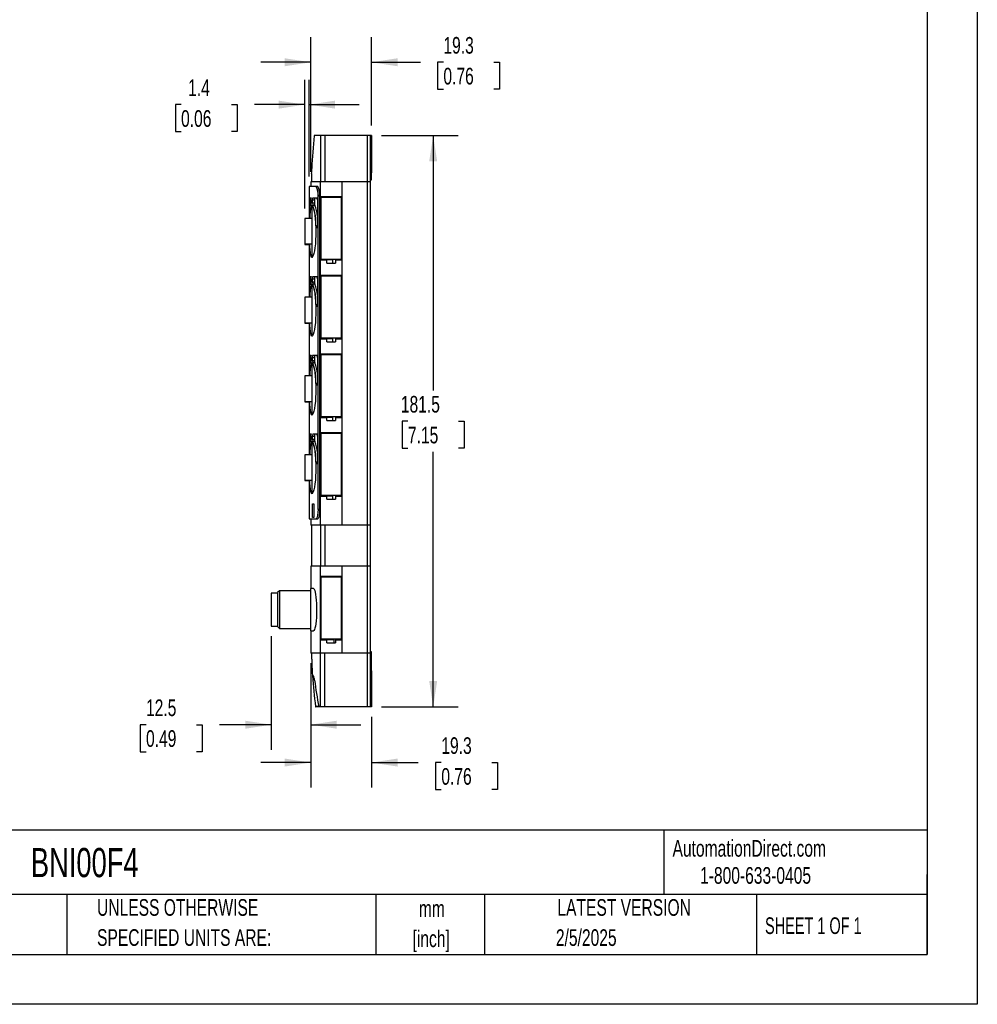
# Model space of a CAD drawing. Header units: millimetres. Extents: x 0 to 699, y 0 to 540.
# Tile 5 of 9: x 394 to 699, y 0 to 313. Entities that reach past the tile are written whole.
import ezdxf

# ---------------------------------------------------------------- set-up
doc = ezdxf.new("R2010")
doc.units = ezdxf.units.MM
doc.header["$LTSCALE"] = 2.5
doc.linetypes.add('CENTERX2', pattern=[20.32, 12.7, -2.54, 2.54, -2.54])
doc.layers.add('DIMENSIONS', color=140, linetype='Continuous', lineweight=25)
doc.layers.add('TEXT', color=140, linetype='Continuous', lineweight=25)
doc.styles.add('SLDTEXTSTYLE0', font='TXT', dxfattribs={"width": 0.7})
doc.styles.add('SLDTEXTSTYLE1', font='TXT', dxfattribs={"width": 0.65})
doc.dimstyles.new('SLDDIMSTYLE3', dxfattribs={"dimtxt": 5.39502, "dimasz": 8.255, "dimexe": 0, "dimexo": 0.0625, "dimgap": 1.348755, "dimtad": 0, "dimtih": 1, "dimtoh": 1, "dimrnd": 1e-09, "dimzin": 12, "dimdsep": 46, "dimtxsty": 'SLDTEXTSTYLE0', "dimsah": 1, "dimcen": 0.09, "dimadec": 0, "dimazin": 3, "dimtfac": 1, "dimtmove": 0, "dimatfit": 0, "dimfxl": 0, "dimfrac": 2, "dimtolj": 1, "dimtzin": 12, "dimarcsym": 0})
doc.dimstyles.new('SLDDIMSTYLE4', dxfattribs={"dimtxt": 5.39502, "dimasz": 8.255, "dimexe": 0, "dimexo": 0.0625, "dimgap": 1.348755, "dimtad": 0, "dimtih": 1, "dimtoh": 1, "dimrnd": 1e-09, "dimzin": 12, "dimdsep": 46, "dimtxsty": 'SLDTEXTSTYLE0', "dimsah": 1, "dimcen": 0.09, "dimadec": 0, "dimazin": 3, "dimtfac": 1, "dimtofl": 0, "dimtmove": 0, "dimatfit": 3, "dimfxl": 0, "dimfrac": 2, "dimtolj": 1, "dimtzin": 12, "dimarcsym": 0})

# ---------------------------------------------------------------- blocks, each defined once
blk = doc.blocks.new('SW_NOTE_0_1')
at = {"layer": 'TEXT', "color": 0, "linetype": 'CENTERX2', "lineweight": 18, "char_height": 5.292, "attachment_point": 2, "style": 'SLDTEXTSTYLE0'}
for s, insert in [('mm', (7.11, 6.82)), ('[inch]', (6.9, -2.73))]:
    blk.add_mtext(s, dxfattribs=dict(at, insert=insert))
blk = doc.blocks.new('SW_NOTE_0_2')
at = {"layer": 'TEXT', "color": 0, "linetype": 'CENTERX2', "lineweight": 18, "char_height": 5.2917, "attachment_point": 1, "style": 'SLDTEXTSTYLE0'}
for s, insert in [('UNLESS OTHERWISE', (0, 6.82)), ('SPECIFIED UNITS ARE:', (0, -2.73))]:
    blk.add_mtext(s, dxfattribs=dict(at, insert=insert))
blk = doc.blocks.new('_D_19')
at = {"layer": 'DIMENSIONS'}
for p, q in [((509.34, 275.96), (533.69, 275.96)), ((525.75, 275.96), (525.75, 195)), ((517.73, 185.21), (515.92, 185.21)), ((515.92, 185.21), (515.92, 176.64)), ((533.76, 185.21), (535.58, 185.21)), ((535.58, 185.21), (535.58, 176.64)), ((515.92, 176.64), (517.73, 176.64)), ((525.75, 94.46), (525.75, 175.43)), ((535.58, 176.64), (533.76, 176.64)), ((509.34, 94.46), (533.69, 94.46))]:
    blk.add_line(p, q, dxfattribs=at)
for points in [[(525.75, 275.96), (524.48, 267.71), (527.02, 267.71)], [(525.75, 94.46), (527.02, 102.72), (524.48, 102.72)]]:
    blk.add_solid(points, dxfattribs=at)
at = {"layer": 'DIMENSIONS', "char_height": 5.292, "attachment_point": 1, "style": 'SLDTEXTSTYLE0'}
for s, insert in [('181.5', (515.49, 193.24)), ('7.15', (517.73, 183.46))]:
    blk.add_mtext(s, dxfattribs=dict(at, insert=insert))
blk = doc.blocks.new('_D_20')
at = {"layer": 'DIMENSIONS'}
for p, q in [((486.86, 108.39), (486.86, 68.85)), ((506.16, 91.29), (506.16, 68.85)), ((486.86, 76.79), (470.99, 76.79)), ((506.16, 76.79), (521.02, 76.79)), ((528.33, 76.79), (526.51, 76.79)), ((526.51, 76.79), (526.51, 68.22)), ((544.36, 76.79), (546.17, 76.79)), ((546.17, 76.79), (546.17, 68.22)), ((526.51, 68.22), (528.33, 68.22)), ((546.17, 68.22), (544.36, 68.22))]:
    blk.add_line(p, q, dxfattribs=at)
for points in [[(486.86, 76.79), (478.61, 78.06), (478.61, 75.52)], [(506.16, 76.79), (514.42, 75.52), (514.42, 78.06)]]:
    blk.add_solid(points, dxfattribs=at)
at = {"layer": 'DIMENSIONS', "char_height": 5.292, "attachment_point": 1, "style": 'SLDTEXTSTYLE0'}
for s, insert in [('19.3', (528.33, 84.82)), ('0.76', (528.33, 75.04))]:
    blk.add_mtext(s, dxfattribs=dict(at, insert=insert))
blk = doc.blocks.new('_D_21')
at = {"layer": 'DIMENSIONS'}
for p, q in [((474.36, 116.94), (474.36, 80.88)), ((486.86, 108.39), (486.86, 80.88)), ((434.57, 88.81), (432.76, 88.81)), ((432.76, 88.81), (432.76, 80.24)), ((450.6, 88.81), (452.42, 88.81)), ((452.42, 88.81), (452.42, 80.24)), ((474.36, 88.81), (457.92, 88.81)), ((486.86, 88.81), (502.74, 88.81)), ((432.76, 80.24), (434.57, 80.24)), ((452.42, 80.24), (450.6, 80.24))]:
    blk.add_line(p, q, dxfattribs=at)
for points in [[(474.36, 88.81), (466.11, 90.08), (466.11, 87.54)], [(486.86, 88.81), (495.12, 87.54), (495.12, 90.08)]]:
    blk.add_solid(points, dxfattribs=at)
at = {"layer": 'DIMENSIONS', "char_height": 5.292, "attachment_point": 1, "style": 'SLDTEXTSTYLE0'}
for s, insert in [('12.5', (434.57, 96.84)), ('0.49', (434.57, 87.06))]:
    blk.add_mtext(s, dxfattribs=dict(at, insert=insert))
blk = doc.blocks.new('_D_22')
at = {"layer": 'DIMENSIONS'}
for p, q in [((486.86, 264.44), (486.86, 307.15)), ((506.16, 279.14), (506.16, 307.15)), ((486.86, 299.21), (470.99, 299.21)), ((506.16, 299.21), (521.67, 299.21)), ((528.99, 299.21), (527.17, 299.21)), ((527.17, 299.21), (527.17, 290.64)), ((545.02, 299.21), (546.83, 299.21)), ((546.83, 299.21), (546.83, 290.64)), ((527.17, 290.64), (528.99, 290.64)), ((546.83, 290.64), (545.02, 290.64))]:
    blk.add_line(p, q, dxfattribs=at)
for points in [[(486.86, 299.21), (478.61, 300.48), (478.61, 297.94)], [(506.16, 299.21), (514.42, 297.94), (514.42, 300.48)]]:
    blk.add_solid(points, dxfattribs=at)
at = {"layer": 'DIMENSIONS', "char_height": 5.292, "attachment_point": 1, "style": 'SLDTEXTSTYLE0'}
for s, insert in [('19.3', (528.99, 307.24)), ('0.76', (528.99, 297.46))]:
    blk.add_mtext(s, dxfattribs=dict(at, insert=insert))
blk = doc.blocks.new('_D_23')
at = {"layer": 'DIMENSIONS'}
for p, q in [((484.96, 252.74), (484.96, 293.68)), ((486.36, 262.89), (486.36, 293.68)), ((445.7, 285.75), (443.89, 285.75)), ((443.89, 285.75), (443.89, 277.17)), ((461.73, 285.75), (463.54, 285.75)), ((463.54, 285.75), (463.54, 277.17)), ((484.96, 285.75), (469.04, 285.75)), ((486.36, 285.75), (502.24, 285.75)), ((443.89, 277.17), (445.7, 277.17)), ((463.54, 277.17), (461.73, 277.17))]:
    blk.add_line(p, q, dxfattribs=at)
for points in [[(484.96, 285.75), (476.71, 287.02), (476.71, 284.48)], [(486.36, 285.75), (494.62, 284.48), (494.62, 287.02)]]:
    blk.add_solid(points, dxfattribs=at)
at = {"layer": 'DIMENSIONS', "char_height": 5.292, "attachment_point": 1, "style": 'SLDTEXTSTYLE0'}
for s, insert in [('1.4', (447.94, 293.78)), ('0.06', (445.7, 283.99))]:
    blk.add_mtext(s, dxfattribs=dict(at, insert=insert))

msp = doc.modelspace()

# ---------------------------------------------------------------- linework, layer by layer
at = {"color": 7, "linetype": 'Continuous'}
for p, q in [((698.506, 539.757), (698.506, 0.007)), ((698.506, 0.007), (0.006, 0.007))]:
    msp.add_line(p, q, dxfattribs=at)
for p, q in [((489.959, 275.965), (488.003, 275.965)), ((489.959, 275.965), (489.959, 261.265)), ((491.311, 275.965), (489.959, 275.965)), ((491.311, 275.965), (491.311, 261.265)), ((504.861, 275.965), (491.311, 275.965)), ((504.861, 261.265), (504.861, 275.965)), ((505.861, 275.965), (504.861, 275.965)), ((505.861, 261.265), (505.861, 275.965)), ((506.161, 275.965), (505.861, 275.965)), ((506.161, 275.965), (506.161, 273.965)), ((505.861, 273.965), (506.161, 273.965)), ((506.161, 273.965), (506.161, 264.09)), ((487.161, 263.882), (487.161, 261.265)), ((506.161, 264.09), (505.861, 264.09)), ((506.161, 261.865), (506.161, 264.09)), ((486.361, 259.715), (486.361, 249.565)), ((488.591, 259.715), (486.361, 259.715)), ((486.861, 261.265), (486.861, 259.715)), ((489.957, 261.265), (486.861, 261.265)), ((489.1, 259.715), (488.591, 259.715)), ((489.957, 152.165), (489.957, 261.265)), ((496.731, 261.265), (489.957, 261.265)), ((496.731, 261.265), (496.731, 152.165)), ((504.861, 261.265), (496.731, 261.265)), ((505.861, 261.265), (504.861, 261.265)), ((504.861, 152.165), (504.861, 261.265)), ((505.861, 261.865), (506.161, 261.865)), ((505.861, 152.165), (505.861, 261.265)), ((489.192, 157.115), (489.192, 256.745)), ((489.192, 256.745), (489.704, 256.745)), ((489.704, 256.745), (489.704, 157.115)), ((496.611, 256.515), (490.078, 256.515)), ((490.078, 256.515), (490.078, 236.415)), ((490.985, 256.515), (490.985, 256.415)), ((494.779, 256.515), (494.779, 256.415)), ((496.611, 236.415), (496.611, 256.515)), ((486.433, 249.565), (486.433, 255.465)), ((486.941, 255.465), (486.433, 255.465)), ((486.459, 256.165), (486.976, 256.165)), ((486.941, 253.528), (486.941, 255.465)), ((487.047, 255.465), (487.047, 254.417)), ((487.43, 253.615), (487.261, 253.615)), ((487.261, 253.615), (487.261, 237.315)), ((487.481, 254.417), (487.481, 255.465)), ((487.481, 255.465), (488.1, 255.465)), ((488.1, 254.417), (487.481, 254.417)), ((488.177, 253.743), (487.55, 253.743)), ((487.576, 256.165), (488.852, 256.165)), ((488.1, 255.465), (488.1, 254.417)), ((488.995, 255.465), (488.995, 247.365)), ((490.159, 236.615), (490.159, 256.415)), ((490.159, 256.415), (496.53, 256.415)), ((496.53, 256.415), (496.53, 236.615)), ((496.53, 256.415), (496.611, 256.415)), ((487.261, 249.565), (484.961, 249.565)), ((484.961, 249.565), (484.961, 241.502)), ((488.541, 247.222), (488.99, 247.222)), ((488.852, 246.665), (488.671, 246.665)), ((484.961, 241.502), (484.961, 241.495)), ((484.961, 241.502), (484.961, 241.365)), ((484.961, 241.502), (487.261, 241.502)), ((484.961, 241.495), (487.261, 241.495)), ((484.961, 241.365), (486.361, 241.365)), ((486.361, 241.495), (486.361, 224.565)), ((487.261, 237.315), (487.431, 237.315)), ((490.078, 236.415), (491.933, 236.415)), ((496.53, 236.615), (490.159, 236.615)), ((490.985, 236.615), (490.985, 236.415)), ((491.933, 235.415), (491.933, 236.415)), ((493.837, 236.415), (491.933, 236.415)), ((491.933, 235.415), (494.756, 235.415)), ((493.837, 235.415), (493.837, 236.415)), ((494.756, 236.415), (494.756, 235.415)), ((494.756, 236.415), (496.611, 236.415)), ((494.779, 236.615), (494.779, 236.415)), ((496.611, 236.615), (496.53, 236.615)), ((496.611, 231.515), (490.078, 231.515)), ((490.078, 231.515), (490.078, 211.415)), ((490.985, 231.515), (490.985, 231.415)), ((494.779, 231.515), (494.779, 231.415)), ((496.611, 211.415), (496.611, 231.515)), ((486.433, 224.565), (486.433, 230.465)), ((486.941, 230.465), (486.433, 230.465)), ((486.459, 231.165), (486.976, 231.165)), ((486.941, 228.528), (486.941, 230.465)), ((487.047, 230.465), (487.047, 229.417)), ((487.43, 228.615), (487.261, 228.615)), ((487.261, 228.615), (487.261, 212.315)), ((487.481, 229.417), (487.481, 230.465)), ((487.481, 230.465), (488.1, 230.465)), ((488.1, 229.417), (487.481, 229.417)), ((488.177, 228.743), (487.55, 228.743)), ((487.576, 231.165), (488.852, 231.165)), ((488.1, 230.465), (488.1, 229.417)), ((488.995, 230.465), (488.995, 222.365)), ((490.159, 211.615), (490.159, 231.415)), ((490.159, 231.415), (496.53, 231.415)), ((496.53, 231.415), (496.53, 211.615)), ((496.53, 231.415), (496.611, 231.415)), ((487.261, 224.565), (484.961, 224.565)), ((484.961, 224.565), (484.961, 216.502)), ((488.541, 222.222), (488.99, 222.222)), ((488.852, 221.665), (488.671, 221.665)), ((484.961, 216.502), (484.961, 216.495)), ((484.961, 216.502), (484.961, 216.365)), ((484.961, 216.502), (487.261, 216.502)), ((484.961, 216.495), (487.261, 216.495)), ((484.961, 216.365), (486.361, 216.365)), ((486.361, 216.495), (486.361, 199.565)), ((487.261, 212.315), (487.431, 212.315)), ((490.078, 211.415), (491.933, 211.415)), ((496.53, 211.615), (490.159, 211.615)), ((490.985, 211.615), (490.985, 211.415)), ((491.933, 210.415), (491.933, 211.415)), ((493.837, 211.415), (491.933, 211.415)), ((491.933, 210.415), (494.756, 210.415)), ((493.837, 210.415), (493.837, 211.415)), ((494.756, 211.415), (494.756, 210.415)), ((494.756, 211.415), (496.611, 211.415)), ((494.779, 211.615), (494.779, 211.415)), ((496.611, 211.615), (496.53, 211.615)), ((496.611, 206.515), (490.078, 206.515)), ((490.078, 206.515), (490.078, 186.415)), ((490.159, 186.615), (490.159, 206.415)), ((490.159, 206.415), (496.53, 206.415)), ((490.985, 206.515), (490.985, 206.415)), ((494.779, 206.515), (494.779, 206.415)), ((496.53, 206.415), (496.53, 186.615)), ((496.53, 206.415), (496.611, 206.415)), ((496.611, 186.415), (496.611, 206.515)), ((486.433, 199.565), (486.433, 205.465)), ((486.941, 205.465), (486.433, 205.465)), ((486.459, 206.165), (486.976, 206.165)), ((486.941, 203.528), (486.941, 205.465)), ((487.047, 205.465), (487.047, 204.417)), ((487.43, 203.615), (487.261, 203.615)), ((487.261, 203.615), (487.261, 187.315)), ((487.481, 204.417), (487.481, 205.465)), ((487.481, 205.465), (488.1, 205.465)), ((488.1, 204.417), (487.481, 204.417)), ((488.177, 203.743), (487.55, 203.743)), ((487.576, 206.165), (488.852, 206.165)), ((488.1, 205.465), (488.1, 204.417)), ((488.995, 205.465), (488.995, 197.365)), ((487.261, 199.565), (484.961, 199.565)), ((484.961, 199.565), (484.961, 191.502)), ((488.541, 197.222), (488.99, 197.222)), ((488.852, 196.665), (488.671, 196.665)), ((484.961, 191.502), (484.961, 191.495)), ((484.961, 191.502), (484.961, 191.365)), ((484.961, 191.502), (487.261, 191.502)), ((484.961, 191.495), (487.261, 191.495)), ((484.961, 191.365), (486.361, 191.365)), ((486.361, 191.495), (486.361, 174.565)), ((487.261, 187.315), (487.431, 187.315)), ((490.078, 186.415), (491.933, 186.415)), ((496.53, 186.615), (490.159, 186.615)), ((490.985, 186.615), (490.985, 186.415)), ((491.933, 185.415), (491.933, 186.415)), ((493.837, 186.415), (491.933, 186.415)), ((491.933, 185.415), (494.756, 185.415)), ((493.837, 185.415), (493.837, 186.415)), ((494.756, 186.415), (494.756, 185.415)), ((494.756, 186.415), (496.611, 186.415)), ((494.779, 186.615), (494.779, 186.415)), ((496.611, 186.615), (496.53, 186.615)), ((496.611, 181.515), (490.078, 181.515)), ((490.078, 181.515), (490.078, 161.415)), ((490.159, 161.615), (490.159, 181.415)), ((490.159, 181.415), (496.53, 181.415)), ((490.985, 181.515), (490.985, 181.415)), ((494.779, 181.515), (494.779, 181.415)), ((496.53, 181.415), (496.53, 161.615)), ((496.53, 181.415), (496.611, 181.415)), ((496.611, 161.415), (496.611, 181.515)), ((486.433, 174.565), (486.433, 180.465)), ((486.941, 180.465), (486.433, 180.465)), ((486.459, 181.165), (486.976, 181.165)), ((486.941, 178.528), (486.941, 180.465)), ((487.047, 180.465), (487.047, 179.417)), ((487.43, 178.615), (487.261, 178.615)), ((487.261, 178.615), (487.261, 162.315)), ((487.481, 179.417), (487.481, 180.465)), ((487.481, 180.465), (488.1, 180.465)), ((488.1, 179.417), (487.481, 179.417)), ((488.177, 178.743), (487.55, 178.743)), ((487.576, 181.165), (488.852, 181.165)), ((488.1, 180.465), (488.1, 179.417)), ((488.995, 180.465), (488.995, 172.365)), ((487.261, 174.565), (484.961, 174.565)), ((484.961, 174.565), (484.961, 166.502)), ((488.541, 172.222), (488.99, 172.222)), ((488.852, 171.665), (488.671, 171.665)), ((484.961, 166.502), (484.961, 166.495)), ((484.961, 166.502), (484.961, 166.365)), ((484.961, 166.502), (487.261, 166.502)), ((484.961, 166.495), (487.261, 166.495)), ((484.961, 166.365), (486.361, 166.365)), ((486.361, 166.495), (486.361, 154.215)), ((487.261, 162.315), (487.431, 162.315)), ((490.078, 161.415), (491.933, 161.415)), ((496.53, 161.615), (490.159, 161.615)), ((490.985, 161.615), (490.985, 161.415)), ((491.933, 160.415), (491.933, 161.415)), ((493.837, 161.415), (491.933, 161.415)), ((491.933, 160.415), (494.756, 160.415)), ((493.837, 160.415), (493.837, 161.415)), ((494.756, 161.415), (494.756, 160.415)), ((494.756, 161.415), (496.611, 161.415)), ((494.779, 161.615), (494.779, 161.415)), ((496.611, 161.615), (496.53, 161.615)), ((487.437, 158.925), (487.867, 158.925)), ((487.437, 154.625), (487.437, 158.925)), ((487.867, 158.925), (487.867, 154.625)), ((489.704, 157.115), (489.192, 157.115)), ((486.361, 154.215), (488.605, 154.215)), ((486.861, 154.215), (486.861, 152.165)), ((487.867, 154.625), (487.437, 154.625)), ((488.605, 154.215), (489.114, 154.215)), ((489.957, 152.165), (486.861, 152.165)), ((487.161, 152.165), (487.161, 139.165)), ((496.731, 152.165), (489.957, 152.165)), ((489.959, 152.165), (489.959, 139.165)), ((491.311, 152.165), (491.311, 139.165)), ((504.861, 152.165), (496.731, 152.165)), ((505.861, 152.165), (504.861, 152.165)), ((504.861, 139.165), (504.861, 152.165)), ((505.861, 139.165), (505.861, 152.165)), ((486.861, 139.165), (486.861, 132.115)), ((489.957, 139.165), (486.861, 139.165)), ((489.957, 111.565), (489.957, 139.165)), ((496.731, 139.165), (489.957, 139.165)), ((496.731, 139.165), (496.731, 111.565)), ((504.861, 139.165), (496.731, 139.165)), ((504.861, 111.565), (504.861, 139.165)), ((505.861, 139.165), (504.861, 139.165)), ((505.861, 111.565), (505.861, 139.165)), ((496.611, 135.865), (490.078, 135.865)), ((490.078, 135.865), (490.078, 115.765)), ((490.159, 115.965), (490.159, 135.765)), ((490.159, 135.765), (496.53, 135.765)), ((492.311, 135.865), (492.311, 135.765)), ((496.53, 135.765), (496.53, 115.965)), ((496.53, 135.765), (496.611, 135.765)), ((496.611, 115.765), (496.611, 135.865)), ((476.975, 131.365), (476.361, 130.751)), ((486.761, 131.365), (476.975, 131.365)), ((476.975, 131.365), (476.975, 125.365)), ((487.756, 132.115), (486.761, 132.115)), ((486.761, 132.115), (486.761, 125.365)), ((476.361, 130.615), (474.361, 130.615)), ((474.361, 130.615), (474.361, 125.365)), ((476.361, 130.751), (476.361, 125.365)), ((474.361, 125.365), (474.361, 120.115)), ((476.361, 125.365), (476.361, 119.978)), ((476.975, 125.365), (476.975, 119.365)), ((486.761, 125.365), (486.761, 118.615)), ((474.361, 120.115), (476.361, 120.115)), ((476.361, 119.978), (476.975, 119.365)), ((476.975, 119.365), (486.761, 119.365)), ((486.761, 118.615), (487.754, 118.615)), ((486.861, 118.615), (486.861, 111.565)), ((490.078, 115.765), (491.933, 115.765)), ((496.53, 115.965), (490.159, 115.965)), ((491.933, 114.765), (491.933, 115.765)), ((494.166, 115.765), (491.933, 115.765)), ((492.311, 115.965), (492.311, 115.765)), ((494.166, 115.765), (494.166, 114.765)), ((494.756, 115.765), (494.756, 114.765)), ((494.756, 115.765), (496.611, 115.765)), ((496.611, 115.965), (496.53, 115.965)), ((491.933, 114.765), (494.756, 114.765)), ((489.957, 111.565), (486.861, 111.565)), ((487.161, 111.565), (487.161, 109.947)), ((496.731, 111.565), (489.957, 111.565)), ((489.959, 94.465), (489.959, 111.565)), ((491.311, 94.465), (491.311, 111.565)), ((504.861, 111.565), (496.731, 111.565)), ((505.861, 111.565), (504.861, 111.565)), ((504.861, 94.465), (504.861, 111.565)), ((506.161, 111.965), (505.861, 111.965)), ((505.861, 94.465), (505.861, 111.565)), ((506.161, 105.948), (506.161, 111.965)), ((487.423, 104.284), (487.754, 104.284)), ((505.861, 105.948), (506.161, 105.948)), ((505.861, 104.365), (506.161, 104.365)), ((506.161, 105.948), (506.161, 104.365)), ((506.161, 104.365), (506.161, 96.465)), ((489.43, 94.553), (488.414, 94.553)), ((489.471, 94.465), (488.444, 94.465)), ((489.959, 94.465), (489.471, 94.465)), ((491.311, 94.465), (489.959, 94.465)), ((504.861, 94.465), (491.311, 94.465)), ((505.861, 94.465), (504.861, 94.465)), ((505.861, 96.465), (506.161, 96.465)), ((506.161, 94.465), (505.861, 94.465)), ((506.161, 96.465), (506.161, 94.465))]:
    msp.add_line(p, q)
at = {"flags": 128}
for points in [[(486.604, 249.565), (486.626, 250.217), (486.687, 251.293), (486.768, 252.203), (486.871, 252.925), (486.996, 253.432), (487.143, 253.71), (487.308, 253.751), (487.487, 253.551), (487.674, 253.12), (487.86, 252.475), (488.037, 251.633), (488.195, 250.63), (488.329, 249.484), (488.431, 248.233), (488.495, 246.905), (488.518, 245.526), (488.499, 244.144), (488.436, 242.781), (488.334, 241.496), (488.197, 240.316), (488.035, 239.287), (487.856, 238.439), (487.668, 237.792), (487.483, 237.37), (487.305, 237.177), (487.142, 237.219), (486.997, 237.493), (486.873, 237.992), (486.771, 238.701), (486.69, 239.602), (486.628, 240.668), (486.598, 241.495)], [(488.995, 247.365), (488.987, 247.137), (488.964, 246.934), (488.93, 246.778), (488.886, 246.685), (488.852, 246.665)], [(486.604, 224.565), (486.626, 225.217), (486.687, 226.293), (486.768, 227.203), (486.871, 227.925), (486.996, 228.432), (487.143, 228.71), (487.308, 228.751), (487.487, 228.551), (487.674, 228.12), (487.86, 227.475), (488.037, 226.633), (488.195, 225.63), (488.329, 224.484), (488.431, 223.233), (488.495, 221.905), (488.518, 220.526), (488.499, 219.144), (488.436, 217.781), (488.334, 216.496), (488.197, 215.316), (488.035, 214.287), (487.856, 213.439), (487.668, 212.792), (487.483, 212.37), (487.305, 212.177), (487.142, 212.219), (486.997, 212.493), (486.873, 212.992), (486.771, 213.701), (486.69, 214.602), (486.628, 215.668), (486.598, 216.495)], [(488.995, 222.365), (488.987, 222.137), (488.964, 221.934), (488.93, 221.778), (488.886, 221.685), (488.852, 221.665)], [(486.604, 199.565), (486.626, 200.217), (486.687, 201.293), (486.768, 202.203), (486.871, 202.925), (486.996, 203.432), (487.143, 203.71), (487.308, 203.751), (487.487, 203.551), (487.674, 203.12), (487.86, 202.475), (488.037, 201.633), (488.195, 200.63), (488.329, 199.484), (488.431, 198.233), (488.495, 196.905), (488.518, 195.526), (488.499, 194.144), (488.436, 192.781), (488.334, 191.496), (488.197, 190.316), (488.035, 189.287), (487.856, 188.439), (487.668, 187.792), (487.483, 187.37), (487.305, 187.177), (487.142, 187.219), (486.997, 187.493), (486.873, 187.992), (486.771, 188.701), (486.69, 189.602), (486.628, 190.668), (486.598, 191.495)], [(488.995, 197.365), (488.987, 197.137), (488.964, 196.934), (488.93, 196.778), (488.886, 196.685), (488.852, 196.665)], [(486.604, 174.565), (486.626, 175.217), (486.687, 176.293), (486.768, 177.203), (486.871, 177.925), (486.996, 178.432), (487.143, 178.71), (487.308, 178.751), (487.487, 178.551), (487.674, 178.12), (487.86, 177.475), (488.037, 176.633), (488.195, 175.63), (488.329, 174.484), (488.431, 173.233), (488.495, 171.905), (488.518, 170.526), (488.499, 169.144), (488.436, 167.781), (488.334, 166.496), (488.197, 165.316), (488.035, 164.287), (487.856, 163.439), (487.668, 162.792), (487.483, 162.37), (487.305, 162.177), (487.142, 162.219), (486.997, 162.493), (486.873, 162.992), (486.771, 163.701), (486.69, 164.602), (486.628, 165.668), (486.598, 166.495)], [(488.995, 172.365), (488.987, 172.137), (488.964, 171.934), (488.93, 171.778), (488.886, 171.685), (488.852, 171.665)], [(489.192, 157.115), (489.159, 156.17), (489.062, 155.333), (488.917, 154.685), (488.738, 154.298), (488.605, 154.215)], [(489.704, 157.115), (489.67, 156.17), (489.573, 155.333), (489.427, 154.685), (489.248, 154.299), (489.114, 154.215)], [(487.756, 132.092), (487.845, 132.073), (487.991, 131.852), (488.139, 131.447), (488.283, 130.869), (488.416, 130.144), (488.534, 129.286), (488.629, 128.326), (488.698, 127.283), (488.738, 126.183), (488.745, 125.06), (488.72, 123.933), (488.662, 122.846), (488.575, 121.822), (488.464, 120.901), (488.333, 120.107), (488.19, 119.466), (488.042, 118.998), (487.895, 118.711), (487.755, 118.615), (487.754, 118.616)], [(487.162, 109.947), (487.162, 109.956), (487.167, 109.822), (487.179, 109.539), (487.197, 109.099), (487.223, 108.324)], [(488.414, 94.553), (488.426, 94.494), (488.44, 94.466), (488.444, 94.465)]]:
    msp.add_lwpolyline(points, dxfattribs=at)
for centre, radius, start, end in [((488.155, 275.875), 0.177, 149.52129, 179.3808), ((360.977, 269.47), 126.308, 357.46417, 358.20093), ((484.387, 257.318), 4.839, 353.19526, 29.68786), ((484.915, 257.318), 4.823, 353.17712, 29.79777), ((490.399, 255.67), 3.971, 172.84872, 182.96941), ((506.583, 249.694), 20.002, 168.32056, 180.37003), ((491.863, 255.617), 4.925, 173.6098, 181.76765), ((484.986, 255.609), 2.066, 356.00025, 15.6052), ((484.15, 254.302), 2.899, 348.87309, 2.25904), ((488.642, 255.663), 1.178, 154.77344, 189.67417), ((489.748, 254.309), 2.269, 177.28838, 194.45535), ((469.698, 247.695), 18.848, 358.56042, 18.71526), ((489.514, 255.609), 1.421, 156.97655, 185.82121), ((490.074, 254.3), 1.977, 176.62496, 196.372), ((478.265, 249.553), 10.761, 4.35979, 22.91701), ((487.884, 255.603), 1.119, 352.92468, 30.14011), ((489.315, 247.109), 0.783, 171.76282, 214.63252), ((490.399, 230.67), 3.971, 172.84872, 182.96941), ((506.583, 224.694), 20.002, 168.32056, 180.37003), ((491.863, 230.617), 4.925, 173.6098, 181.76765), ((484.986, 230.609), 2.066, 356.00025, 15.6052), ((484.15, 229.302), 2.899, 348.87309, 2.25904), ((488.642, 230.663), 1.178, 154.77344, 189.67417), ((489.748, 229.309), 2.269, 177.28838, 194.45535), ((469.698, 222.695), 18.848, 358.56042, 18.71526), ((489.514, 230.609), 1.421, 156.97655, 185.82121), ((490.074, 229.3), 1.977, 176.62496, 196.372), ((478.265, 224.553), 10.761, 4.35979, 22.91701), ((487.884, 230.603), 1.119, 352.92468, 30.14011), ((489.315, 222.109), 0.783, 171.76282, 214.63252), ((490.399, 205.67), 3.971, 172.84872, 182.96941), ((506.583, 199.694), 20.002, 168.32056, 180.37003), ((491.863, 205.617), 4.925, 173.6098, 181.76765), ((484.986, 205.609), 2.066, 356.00025, 15.6052), ((484.15, 204.302), 2.899, 348.87309, 2.25904), ((488.642, 205.663), 1.178, 154.77344, 189.67417), ((489.748, 204.309), 2.269, 177.28838, 194.45535), ((469.698, 197.695), 18.848, 358.56042, 18.71526), ((489.514, 205.609), 1.421, 156.97655, 185.82121), ((490.074, 204.3), 1.977, 176.62496, 196.372), ((478.265, 199.553), 10.761, 4.35979, 22.91701), ((487.884, 205.603), 1.119, 352.92468, 30.14011), ((489.315, 197.109), 0.783, 171.76282, 214.63252), ((490.399, 180.67), 3.971, 172.84872, 182.96941), ((506.583, 174.694), 20.002, 168.32056, 180.37003), ((491.863, 180.617), 4.925, 173.6098, 181.76765), ((484.986, 180.609), 2.066, 356.00025, 15.6052), ((484.15, 179.302), 2.899, 348.87309, 2.25904), ((488.642, 180.663), 1.178, 154.77344, 189.67417), ((489.748, 179.309), 2.269, 177.28838, 194.45535), ((469.698, 172.695), 18.848, 358.56042, 18.71526), ((489.514, 180.609), 1.421, 156.97655, 185.82121), ((490.074, 179.3), 1.977, 176.62496, 196.372), ((478.265, 174.553), 10.761, 4.35979, 22.91701), ((487.884, 180.603), 1.119, 352.92468, 30.14011), ((489.315, 172.109), 0.783, 171.76282, 214.63252), ((613.261, 112.284), 126.1, 181.7995, 183.59738), ((487.699, 104.372), 0.289, 179.90896, 197.58061), ((613.261, 112.284), 126.1, 183.63089, 188.08352), ((485.071, 102.865), 3.036, 1.91257, 27.87541), ((613.261, 118.365), 126.1, 187.01405, 190.88482), ((489.561, 94.56), 0.131, 183.3492, 226.65818)]:
    msp.add_arc(centre, radius, start, end)
msp.add_ellipse((613.261, 261.545), major_axis=(126.1, 0), ratio=0.9999996, start_param=3.0276928, end_param=3.1101855)
at = {"layer": 'TEXT'}
for p, q in [((682.625, 523.875), (682.625, 15.875)), ((682.625, 55.315), (15.875, 55.315)), ((598.938, 55.315), (598.938, 34.925)), ((682.625, 15.875), (682.625, 41.275)), ((682.625, 34.925), (15.875, 34.925)), ((409.45, 34.925), (409.45, 15.875)), ((507.561, 34.925), (507.561, 15.875)), ((542.03, 34.925), (542.03, 15.875)), ((628.372, 34.925), (628.372, 15.875)), ((15.875, 15.875), (682.625, 15.875))]:
    msp.add_line(p, q, dxfattribs=at)

# ---------------------------------------------------------------- block references
at = {"layer": 'TEXT', "linetype": 'CENTERX2', "lineweight": 18}
for name, p in [('SW_NOTE_0_2', (419.02, 26.589)), ('SW_NOTE_0_1', (518.215, 26.204))]:
    msp.add_blockref(name, p, dxfattribs=at)

# ---------------------------------------------------------------- texts
for s, insert, char_height, attachment_point, style in [('AutomationDirect.com', (601.737, 52.191), 5.29167, 1, 'SLDTEXTSTYLE0'), ('BNI00F4', (398.019, 49.655), 9.2604, 1, 'SLDTEXTSTYLE0'), ('1-800-633-0405', (610.479, 43.593), 5.29167, 1, 'SLDTEXTSTYLE0'), ('LATEST VERSION', (586.38, 33.41), 5.29167, 2, 'SLDTEXTSTYLE0'), ('SHEET 1 OF 1', (631.103, 27.629), 5.29167, 1, 'SLDTEXTSTYLE1'), ('2/5/2025', (574.348, 23.838), 5.2917, 2, 'SLDTEXTSTYLE0')]:
    msp.add_mtext(s, dxfattribs=dict(at, insert=insert, char_height=char_height, attachment_point=attachment_point, style=style))

# ---------------------------------------------------------------- dimensions: what is measured, and where the dimension line sits
at = {"layer": 'DIMENSIONS'}
for base, p1, p2, angle, dimstyle, picture, middle in [((486.861, 299.212), (506.161, 275.965), (486.861, 261.265), 0, 'SLDDIMSTYLE3', '_D_22', (537.002, 299.212)), ((525.748, 94.465), (506.161, 275.965), (506.161, 94.465), 90, 'SLDDIMSTYLE4', '_D_19', (525.748, 185.215)), ((474.361, 88.814), (486.861, 111.565), (474.361, 120.115), 0, 'SLDDIMSTYLE3', '_D_21', (442.588, 88.814)), ((486.861, 76.791), (506.161, 94.465), (486.861, 111.565), 0, 'SLDDIMSTYLE3', '_D_20', (536.342, 76.791))]:
    dim = msp.add_linear_dim(base=base, p1=p1, p2=p2, angle=angle, dimstyle=dimstyle, dxfattribs=at)
    dim.commit()
    dim.dimension.update_dxf_attribs({"geometry": picture, "text_midpoint": middle, "dimtype": 160})
dim = msp.add_linear_dim(base=(484.961, 285.747), p1=(486.361, 259.715), p2=(484.961, 249.565), dimstyle='SLDDIMSTYLE3', dxfattribs=at)
dim.commit()
dim.dimension.update_dxf_attribs({"geometry": '_D_23', "text_midpoint": (453.713, 285.747), "dimtype": 160})

doc.saveas('drawing.dxf')
